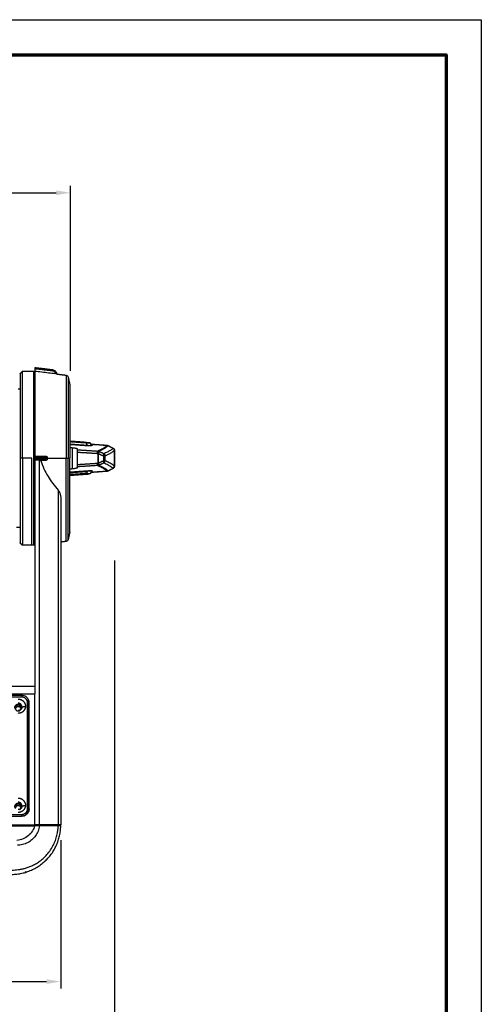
# Model space of a CAD drawing. Header units: millimetres. Extents: x 9946 to 11276, y -3292 to -1962.
# Tile 170 of 170: x 11079 to 11276, y -2381 to -1962. Entities that reach past the tile are written whole.
import ezdxf

# ---------------------------------------------------------------- set-up
doc = ezdxf.new("R2010")
doc.units = ezdxf.units.MM
doc.layers.add('ROXX NEO lite', color=7, linetype='Continuous', true_color=0x000000)
doc.dimstyles.get("Standard").update_dxf_attribs({"dimscale": 10, "dimtxt": 2.5, "dimasz": 3, "dimexe": 1, "dimexo": 0.5, "dimgap": 0.8, "dimtad": 1, "dimtoh": 1, "dimdec": 1, "dimzin": 1, "dimdsep": 46, "dimtxsty": 'Standard', "dimblk": 'OPEN90', "dimcen": 2.5, "dimadec": 1, "dimazin": 1, "dimtfac": 1, "dimtdec": 4, "dimtix": 1, "dimtofl": 0, "dimtmove": 1, "dimatfit": 3, "dimldrblk": 'OPEN90', "dimfxl": 1, "dimtolj": 1, "dimtzin": 1, "dimarcsym": 0})

# ---------------------------------------------------------------- blocks, each defined once
blk = doc.blocks.new('*D2')
at = {"layer": 'Defpoints', "color": 0}
for p in [(10752.2, -2185.89), (11119.7, -2185.89), (11119.7, -2408.45)]:
    blk.add_point(p, dxfattribs=at)
at = {"layer": 'ROXX NEO lite', "color": 0, "lineweight": -2}
for p, q in [((10752.2, -2191.89), (10752.2, -2411.45)), ((11119.7, -2191.89), (11119.7, -2411.45)), ((10758.2, -2408.45), (11113.69, -2408.45))]:
    blk.add_line(p, q, dxfattribs=at)
at = {"layer": 'ROXX NEO lite', "color": 0}
for points in [[(10758.2, -2407.45), (10758.2, -2409.45), (10752.2, -2408.45)], [(11113.69, -2409.45), (11113.69, -2407.45), (11119.7, -2408.45)]]:
    blk.add_solid(points, dxfattribs=at)
at = {"layer": 'ROXX NEO lite', "color": 0, "insert": (10935.95, -2401.54), "char_height": 9.002, "attachment_point": 5}
blk.add_mtext('\\A1;367.5', dxfattribs=at)
blk = doc.blocks.new('*D6')
at = {"layer": 'Defpoints', "color": 0}
for p in [(11100.94, -2035.44), (10770.94, -2117.18), (11100.94, -2117.18)]:
    blk.add_point(p, dxfattribs=at)
at = {"layer": 'ROXX NEO lite', "color": 0, "lineweight": -2}
for p, q in [((10770.94, -2111.18), (10770.94, -2032.44)), ((10776.94, -2035.44), (11094.94, -2035.44)), ((11100.94, -2111.18), (11100.94, -2032.44))]:
    blk.add_line(p, q, dxfattribs=at)
at = {"layer": 'ROXX NEO lite', "color": 0}
for points in [[(10776.94, -2034.44), (10776.94, -2036.44), (10770.94, -2035.44)], [(11094.94, -2036.44), (11094.94, -2034.44), (11100.94, -2035.44)]]:
    blk.add_solid(points, dxfattribs=at)
at = {"layer": 'ROXX NEO lite', "color": 0, "insert": (10935.94, -2028.54), "char_height": 9.002, "attachment_point": 5}
blk.add_mtext('\\A1;330.0', dxfattribs=at)
blk = doc.blocks.new('*D13')
at = {"layer": 'Defpoints', "color": 0}
for p in [(10774.84, -2304.76), (11096.84, -2304.76), (11096.84, -2370.99)]:
    blk.add_point(p, dxfattribs=at)
at = {"layer": 'ROXX NEO lite', "color": 0, "lineweight": -2}
for p, q in [((10774.84, -2310.76), (10774.84, -2373.99)), ((11096.84, -2310.76), (11096.84, -2373.99)), ((10780.84, -2370.99), (11090.83, -2370.99))]:
    blk.add_line(p, q, dxfattribs=at)
at = {"layer": 'ROXX NEO lite', "color": 0}
for points in [[(10780.84, -2369.99), (10780.84, -2371.99), (10774.84, -2370.99)], [(11090.83, -2371.99), (11090.83, -2369.99), (11096.84, -2370.99)]]:
    blk.add_solid(points, dxfattribs=at)
at = {"layer": 'ROXX NEO lite', "color": 0, "insert": (10935.84, -2364.09), "char_height": 9.002, "attachment_point": 5}
blk.add_mtext('\\A1;322.0', dxfattribs=at)

msp = doc.modelspace()

# ---------------------------------------------------------------- linework, layer by layer
at = {"layer": 'ROXX NEO lite', "color": 18, "true_color": 0x000000}
msp.add_lwpolyline([(11275.74, -3291.82), (9945.74, -3291.82), (9945.74, -1961.82), (11275.74, -1961.82)], close=True, dxfattribs=at)
at = {"layer": 'ROXX NEO lite', "color": 18, "lineweight": 70, "true_color": 0x000000}
msp.add_lwpolyline([(11260.74, -3276.82), (9960.74, -3276.82), (9960.74, -1976.82), (11260.74, -1976.82)], close=True, dxfattribs=at)
at = {"layer": 'ROXX NEO lite', "color": 18, "true_color": 0x000000}
for points, degree in [([(11093.72, -2110.86), (11089.78, -2110.37), (11085.84, -2109.89)], 2), ([(11093.72, -2110.86), (11089.78, -2110.37), (11085.84, -2109.89)], 2), ([(11085.84, -2109.89), (11085.84, -2109.89), (11085.84, -2109.99), (11085.84, -2110.18), (11085.84, -2110.32)], 3), ([(11085.84, -2109.89), (11085.84, -2109.89), (11085.84, -2109.99), (11085.84, -2110.18), (11085.84, -2110.32)], 3), ([(11085.84, -2110.32), (11085.84, -2110.86), (11085.84, -2111.4)], 2), ([(11085.84, -2110.32), (11085.84, -2110.86), (11085.84, -2111.4)], 2), ([(11093.72, -2110.86), (11093.88, -2110.88), (11094.18, -2110.97), (11094.51, -2111.17), (11094.84, -2111.55), (11094.99, -2111.89), (11095.04, -2112.19), (11095.04, -2112.35)], 3), ([(11093.72, -2110.86), (11093.88, -2110.88), (11094.18, -2110.97), (11094.51, -2111.17), (11094.84, -2111.55), (11094.99, -2111.89), (11095.04, -2112.19), (11095.04, -2112.35)], 3), ([(11079.54, -2112.39), (11080.04, -2111.89), (11080.54, -2111.39)], 2), ([(11079.54, -2112.39), (11080.04, -2111.89), (11080.54, -2111.39)], 2), ([(11084.54, -2111.39), (11084.99, -2111.39), (11085.44, -2111.39)], 2), ([(11084.54, -2111.39), (11084.99, -2111.39), (11085.44, -2111.39)], 2), ([(11095.04, -2112.52), (11095.04, -2112.43), (11095.04, -2112.35)], 2), ([(11095.04, -2112.52), (11095.04, -2112.43), (11095.04, -2112.35)], 2), ([(11095.04, -2112.52), (11097.09, -2112.77), (11099.14, -2113.02)], 2), ([(11095.04, -2112.52), (11097.09, -2112.77), (11099.14, -2113.02)], 2), ([(11099.99, -2113.8), (11100.36, -2115.48), (11100.73, -2117.16)], 2), ([(11099.99, -2113.8), (11100.36, -2115.48), (11100.73, -2117.16)], 2), ([(11085.54, -2115.29), (11085.5, -2115.29), (11085.46, -2115.29)], 2), ([(11085.54, -2115.29), (11085.5, -2115.29), (11085.46, -2115.29)], 2), ([(11107.75, -2141.65), (11104.27, -2141.41), (11100.78, -2141.16)], 2), ([(11107.75, -2141.65), (11104.27, -2141.41), (11100.78, -2141.16)], 2), ([(11109.81, -2142.73), (11109.64, -2142.38), (11109.47, -2142.02)], 2), ([(11109.81, -2142.73), (11109.64, -2142.38), (11109.47, -2142.02)], 2), ([(11109.59, -2142.18), (11109.68, -2142.25), (11109.83, -2142.35), (11109.94, -2142.39)], 3), ([(11109.59, -2142.18), (11109.68, -2142.25), (11109.83, -2142.35), (11109.94, -2142.39)], 3), ([(11109.93, -2142.4), (11112.15, -2142.56), (11114.37, -2142.71), (11116.59, -2142.87)], 3), ([(11109.93, -2142.4), (11112.15, -2142.56), (11114.37, -2142.71), (11116.59, -2142.87)], 3), ([(11116.89, -2143.06), (11116.78, -2143), (11116.65, -2142.97), (11116.51, -2142.96)], 3), ([(11116.89, -2143.06), (11116.78, -2143), (11116.65, -2142.97), (11116.51, -2142.96)], 3), ([(11116.59, -2142.87), (11116.73, -2142.88), (11116.86, -2142.92), (11116.98, -2142.98)], 3), ([(11116.59, -2142.87), (11116.73, -2142.88), (11116.86, -2142.92), (11116.98, -2142.98)], 3), ([(11116.98, -2142.98), (11117.71, -2143.35), (11118.43, -2143.73), (11119.15, -2144.1)], 3), ([(11116.98, -2142.98), (11117.71, -2143.35), (11118.43, -2143.73), (11119.15, -2144.1)], 3), ([(11119.7, -2144.99), (11119.7, -2148.39), (11119.7, -2151.79)], 2), ([(11119.7, -2144.99), (11119.7, -2148.39), (11119.7, -2151.79)], 2), ([(11119.15, -2152.68), (11118.43, -2153.05), (11117.71, -2153.42), (11116.98, -2153.8)], 3), ([(11119.15, -2152.68), (11118.43, -2153.05), (11117.71, -2153.42), (11116.98, -2153.8)], 3), ([(11119.06, -2152.6), (11119.14, -2152.56), (11119.29, -2152.45), (11119.46, -2152.24), (11119.57, -2151.99), (11119.6, -2151.8), (11119.6, -2151.71)], 3), ([(11119.06, -2152.6), (11119.14, -2152.56), (11119.29, -2152.45), (11119.46, -2152.24), (11119.57, -2151.99), (11119.6, -2151.8), (11119.6, -2151.71)], 3), ([(11119.7, -2151.79), (11119.7, -2152.16), (11119.49, -2152.51), (11119.15, -2152.68)], 3), ([(11119.7, -2151.79), (11119.7, -2152.16), (11119.49, -2152.51), (11119.15, -2152.68)], 3), ([(11100.73, -2155.62), (11104.24, -2155.37), (11107.75, -2155.13)], 2), ([(11100.73, -2155.62), (11104.24, -2155.37), (11107.75, -2155.13)], 2), ([(11109.02, -2155.04), (11109, -2155.04), (11108.97, -2155.04), (11108.94, -2155.04)], 3), ([(11109.02, -2155.04), (11109, -2155.04), (11108.97, -2155.04), (11108.94, -2155.04)], 3), ([(11109.81, -2154.05), (11109.64, -2154.4), (11109.47, -2154.76)], 2), ([(11109.81, -2154.05), (11109.64, -2154.4), (11109.47, -2154.76)], 2), ([(11109.93, -2154.37), (11109.89, -2154.38), (11109.85, -2154.38), (11109.81, -2154.4)], 3), ([(11109.93, -2154.37), (11109.89, -2154.38), (11109.85, -2154.38), (11109.81, -2154.4)], 3), ([(11116.59, -2153.91), (11114.37, -2154.06), (11112.15, -2154.22), (11109.93, -2154.37)], 3), ([(11116.59, -2153.91), (11114.37, -2154.06), (11112.15, -2154.22), (11109.93, -2154.37)], 3), ([(11116.98, -2153.8), (11116.86, -2153.86), (11116.73, -2153.9), (11116.59, -2153.91)], 3), ([(11116.98, -2153.8), (11116.86, -2153.86), (11116.73, -2153.9), (11116.59, -2153.91)], 3), ([(11079.54, -2177.89), (11078.8, -2177.89), (11078.06, -2177.89)], 2), ([(11079.54, -2177.89), (11078.8, -2177.89), (11078.06, -2177.89)], 2), ([(11085.46, -2181.49), (11085.5, -2181.49), (11085.54, -2181.49)], 2), ([(11085.46, -2181.49), (11085.5, -2181.49), (11085.54, -2181.49)], 2), ([(11085.54, -2181.49), (11085.7, -2181.32), (11085.87, -2181.16)], 2), ([(11085.54, -2181.49), (11085.7, -2181.32), (11085.87, -2181.16)], 2), ([(11100.73, -2179.62), (11100.36, -2181.3), (11099.99, -2182.98)], 2), ([(11100.73, -2179.62), (11100.36, -2181.3), (11099.99, -2182.98)], 2), ([(11080.54, -2185.39), (11080.04, -2184.89), (11079.54, -2184.39)], 2), ([(11080.54, -2185.39), (11080.04, -2184.89), (11079.54, -2184.39)], 2), ([(11084.54, -2185.39), (11082.54, -2185.39), (11080.54, -2185.39)], 2), ([(11084.54, -2185.39), (11082.54, -2185.39), (11080.54, -2185.39)], 2), ([(11085.44, -2185.39), (11084.99, -2185.39), (11084.54, -2185.39)], 2), ([(11085.44, -2185.39), (11084.99, -2185.39), (11084.54, -2185.39)], 2), ([(11099.14, -2183.76), (11097.99, -2183.9), (11096.84, -2184.04)], 2), ([(11099.14, -2183.76), (11097.99, -2183.9), (11096.84, -2184.04)], 2), ([(11005.95, -2245.39), (11045.89, -2245.39), (11085.84, -2245.39)], 2), ([(11005.95, -2245.39), (11045.89, -2245.39), (11085.84, -2245.39)], 2), ([(11076.15, -2325.39), (11076.84, -2325.38), (11078.22, -2325.29), (11080.29, -2324.95), (11082.34, -2324.39), (11084.35, -2323.63), (11086.3, -2322.64), (11088.15, -2321.45), (11089.88, -2320.06), (11091.45, -2318.49), (11092.85, -2316.77), (11094.05, -2314.93), (11095.04, -2312.99), (11095.81, -2310.98), (11096.38, -2308.93), (11096.73, -2306.84), (11096.82, -2305.44), (11096.84, -2304.74)], 3), ([(11076.15, -2325.39), (11076.84, -2325.38), (11078.22, -2325.29), (11080.29, -2324.95), (11082.34, -2324.39), (11084.35, -2323.63), (11086.3, -2322.64), (11088.15, -2321.45), (11089.88, -2320.06), (11091.45, -2318.49), (11092.85, -2316.77), (11094.05, -2314.93), (11095.04, -2312.99), (11095.81, -2310.98), (11096.38, -2308.93), (11096.73, -2306.84), (11096.82, -2305.44), (11096.84, -2304.74)], 3), ([(11095.72, -2304.24), (11091.78, -2304.24), (11087.83, -2304.24)], 2), ([(11095.72, -2304.24), (11091.78, -2304.24), (11087.83, -2304.24)], 2), ([(11093.54, -2304.39), (11093.54, -2304.31), (11093.54, -2304.24)], 2), ([(11093.54, -2304.39), (11093.54, -2304.31), (11093.54, -2304.24)], 2), ([(11095.52, -2304.39), (11095.73, -2304.39), (11096.07, -2304.39), (11096.41, -2304.39), (11096.49, -2304.39), (11096.49, -2304.39)], 3), ([(11095.52, -2304.39), (11095.73, -2304.39), (11096.07, -2304.39), (11096.41, -2304.39), (11096.49, -2304.39), (11096.49, -2304.39)], 3), ([(11096.84, -2304.24), (11096.84, -2304.24), (11096.63, -2304.24), (11096.1, -2304.24), (11095.72, -2304.24)], 3), ([(11096.84, -2304.24), (11096.84, -2304.24), (11096.63, -2304.24), (11096.1, -2304.24), (11095.72, -2304.24)], 3), ([(11096.49, -2304.39), (11096.66, -2304.57), (11096.84, -2304.74)], 2), ([(11096.49, -2304.39), (11096.66, -2304.57), (11096.84, -2304.74)], 2), ([(11081.73, -2324.51), (11081.77, -2324.49), (11081.84, -2324.42), (11081.91, -2324.29), (11081.94, -2324.18), (11081.94, -2324.13)], 3), ([(11081.73, -2324.51), (11081.77, -2324.49), (11081.84, -2324.42), (11081.91, -2324.29), (11081.94, -2324.18), (11081.94, -2324.13)], 3)]:
    msp.add_open_spline(points, degree=degree, dxfattribs=at)
at = {"layer": 'ROXX NEO lite', "color": 18, "lineweight": -3, "true_color": 0x000000}
for points, degree in [([(11093.67, -2111.28), (11089.76, -2110.8), (11085.84, -2110.32)], 2), ([(11080.54, -2111.39), (11082.54, -2111.39), (11084.54, -2111.39)], 2), ([(11094.55, -2112.47), (11093.58, -2112.35), (11091.65, -2112.11), (11088.74, -2111.76), (11086.81, -2111.52), (11085.84, -2111.4)], 3), ([(11094.55, -2112.47), (11094.55, -2112.37), (11094.55, -2112.27)], 2), ([(11095, -2112.52), (11094.98, -2112.52), (11094.9, -2112.51), (11094.75, -2112.49), (11094.62, -2112.48), (11094.55, -2112.47)], 3), ([(11078.69, -2118.89), (11079.11, -2118.89), (11079.54, -2118.89)], 2), ([(11086.04, -2115.79), (11085.79, -2115.54), (11085.54, -2115.29)], 2), ([(11107.74, -2141.9), (11104.24, -2141.66), (11100.74, -2141.41)], 2), ([(11108.18, -2143.09), (11104.46, -2142.83), (11100.75, -2142.57)], 2), ([(11100.76, -2143.78), (11101.21, -2143.82), (11101.66, -2143.87)], 2), ([(11100.78, -2142.32), (11104.49, -2142.58), (11108.2, -2142.84)], 2), ([(11101.66, -2143.87), (11101.87, -2143.89), (11102.27, -2143.93), (11102.81, -2144.01), (11103.25, -2144.08), (11103.58, -2144.16), (11103.79, -2144.24), (11103.84, -2144.29), (11103.84, -2144.31)], 3), ([(11101.66, -2143.87), (11101.66, -2148.39), (11101.66, -2152.91)], 2), ([(11103.84, -2144.31), (11103.84, -2144.53), (11103.84, -2144.75)], 2), ([(11108.2, -2142.84), (11107.97, -2142.37), (11107.74, -2141.9)], 2), ([(11109.47, -2142.02), (11109.46, -2142.01), (11109.4, -2141.98), (11109.24, -2141.95), (11108.96, -2141.92), (11108.59, -2141.9), (11108.2, -2141.9), (11107.9, -2141.9), (11107.74, -2141.9)], 3), ([(11110.11, -2143.09), (11110.08, -2143.1), (11110.02, -2143.11), (11109.9, -2143.12), (11109.75, -2143.13), (11109.59, -2143.14), (11109.41, -2143.14), (11109.2, -2143.14), (11108.98, -2143.13), (11108.73, -2143.12), (11108.46, -2143.11), (11108.28, -2143.1), (11108.18, -2143.09)], 3), ([(11109.94, -2142.42), (11109.94, -2142.43), (11109.96, -2142.46), (11109.98, -2142.5)], 3), ([(11109.98, -2142.5), (11110.1, -2142.75), (11110.22, -2143.01)], 2), ([(11116.51, -2142.96), (11113.25, -2142.73), (11109.98, -2142.5)], 2), ([(11116.9, -2143.06), (11116.93, -2143.03), (11116.96, -2143), (11116.97, -2142.99)], 3), ([(11119.06, -2144.18), (11117.98, -2143.62), (11116.9, -2143.06)], 2), ([(11119.14, -2144.11), (11119.13, -2144.12), (11119.1, -2144.14), (11119.06, -2144.18)], 3), ([(11119.06, -2144.18), (11119.14, -2144.22), (11119.29, -2144.33), (11119.46, -2144.54), (11119.57, -2144.79), (11119.6, -2144.97), (11119.6, -2145.06)], 3), ([(11080.54, -2148.39), (11080.04, -2148.39), (11079.54, -2148.39)], 2), ([(11084.54, -2148.39), (11082.54, -2148.39), (11080.54, -2148.39)], 2), ([(11085.84, -2147.46), (11087.42, -2147.48), (11089.01, -2147.49), (11090.6, -2147.5)], 3), ([(11085.84, -2147.46), (11085.84, -2147.54), (11085.84, -2147.62)], 2), ([(11089.77, -2147.66), (11087.81, -2147.64), (11085.84, -2147.62)], 2), ([(11085.84, -2147.62), (11085.84, -2147.65), (11085.84, -2147.77), (11085.84, -2147.98), (11085.84, -2148.12)], 3), ([(11089.82, -2148.15), (11087.83, -2148.14), (11085.84, -2148.12)], 2), ([(11085.84, -2148.12), (11085.84, -2148.39), (11085.84, -2148.66)], 2), ([(11089.82, -2148.15), (11089.99, -2148.15), (11090.33, -2148.15), (11090.78, -2148.12), (11091.07, -2148.08), (11091.14, -2148.04), (11091.14, -2148.03)], 3), ([(11089.82, -2148.63), (11089.82, -2148.39), (11089.82, -2148.15)], 2), ([(11091.14, -2148.75), (11091.14, -2148.39), (11091.14, -2148.03)], 2), ([(11091.14, -2148.39), (11095.14, -2148.39), (11099.14, -2148.39)], 2), ([(11099.99, -2148.39), (11100.36, -2148.39), (11100.73, -2148.39)], 2), ([(11103.84, -2144.75), (11108.14, -2145.03), (11112.43, -2145.31)], 2), ([(11103.84, -2144.76), (11103.84, -2144.8), (11103.84, -2144.83)], 2), ([(11103.84, -2144.83), (11103.84, -2144.86), (11103.84, -2144.97), (11103.84, -2145.19), (11103.84, -2145.45), (11103.84, -2145.65), (11103.84, -2145.75)], 3), ([(11103.84, -2145.75), (11108.13, -2146.03), (11112.42, -2146.31)], 2), ([(11103.84, -2145.75), (11103.84, -2148.39), (11103.84, -2151.03)], 2), ([(11112.42, -2146.31), (11112.5, -2146.35), (11112.58, -2146.39)], 2), ([(11112.58, -2146.39), (11112.58, -2148.39), (11112.58, -2150.39)], 2), ([(11112.97, -2145.5), (11112.88, -2145.46), (11112.8, -2145.42)], 2), ([(11112.83, -2146.39), (11112.83, -2148.39), (11112.83, -2150.39)], 2), ([(11112.83, -2146.39), (11113.91, -2146.86), (11115, -2147.34)], 2), ([(11115.14, -2146.45), (11114.07, -2145.98), (11113, -2145.52)], 2), ([(11115, -2147.34), (11115.04, -2147.24), (11115.11, -2147.04), (11115.17, -2146.78), (11115.19, -2146.57), (11115.16, -2146.48), (11115.14, -2146.45)], 3), ([(11115, -2147.34), (11115, -2148.39), (11115, -2149.44)], 2), ([(11115.69, -2149.44), (11115.69, -2148.39), (11115.69, -2147.34)], 2), ([(11119.6, -2145.07), (11119.6, -2148.39), (11119.6, -2151.71)], 2), ([(11089.82, -2148.63), (11087.83, -2148.64), (11085.84, -2148.66)], 2), ([(11085.84, -2148.66), (11085.84, -2148.8), (11085.84, -2149), (11085.84, -2149.13), (11085.84, -2149.15)], 3), ([(11089.77, -2149.12), (11087.81, -2149.14), (11085.84, -2149.15)], 2), ([(11087.83, -2149.25), (11087.25, -2149.19), (11086.58, -2149.17), (11085.84, -2149.18)], 3), ([(11085.84, -2149.18), (11085.84, -2198.88), (11085.84, -2248.59)], 2), ([(11087.83, -2304.24), (11087.83, -2226.74), (11087.83, -2149.25)], 2), ([(11087.83, -2149.25), (11088.08, -2149.27), (11088.32, -2149.29)], 2), ([(11090.65, -2149.28), (11089.87, -2149.28), (11089.09, -2149.29), (11088.32, -2149.29)], 3), ([(11088.32, -2149.29), (11089.11, -2151.75), (11091.25, -2156.22), (11094.13, -2160.09), (11095.72, -2161.9)], 3), ([(11089.82, -2148.63), (11089.98, -2148.63), (11090.28, -2148.63), (11090.61, -2148.64), (11090.94, -2148.68), (11091.04, -2148.7), (11091.07, -2148.71)], 3), ([(11103.84, -2152.47), (11103.84, -2152.49), (11103.79, -2152.54), (11103.58, -2152.62), (11103.25, -2152.69), (11102.81, -2152.77), (11102.27, -2152.85), (11101.87, -2152.89), (11101.66, -2152.91)], 3), ([(11103.84, -2151.03), (11108.13, -2150.75), (11112.42, -2150.47)], 2), ([(11103.84, -2151.03), (11103.84, -2151.13), (11103.84, -2151.32), (11103.84, -2151.59), (11103.84, -2151.81), (11103.84, -2151.91), (11103.84, -2151.95)], 3), ([(11112.43, -2151.46), (11108.14, -2151.74), (11103.84, -2152.02)], 2), ([(11103.84, -2151.96), (11103.84, -2151.99), (11103.84, -2152.02)], 2), ([(11103.84, -2152.02), (11103.84, -2152.25), (11103.84, -2152.47)], 2), ([(11112.42, -2150.47), (11112.5, -2150.43), (11112.58, -2150.39)], 2), ([(11112.8, -2151.36), (11112.88, -2151.32), (11112.97, -2151.28)], 2), ([(11112.83, -2150.39), (11113.91, -2149.92), (11115, -2149.44)], 2), ([(11112.97, -2151.28), (11114.06, -2150.8), (11115.14, -2150.33)], 2), ([(11115.14, -2150.33), (11115.16, -2150.3), (11115.19, -2150.21), (11115.17, -2150), (11115.11, -2149.74), (11115.04, -2149.54), (11115, -2149.44)], 3), ([(11116.9, -2153.72), (11117.98, -2153.16), (11119.06, -2152.6)], 2), ([(11119.06, -2152.6), (11119.1, -2152.63), (11119.13, -2152.66), (11119.14, -2152.67)], 3), ([(11100.73, -2154.46), (11104.47, -2154.2), (11108.2, -2153.93)], 2), ([(11100.75, -2154.21), (11104.46, -2153.95), (11108.18, -2153.69)], 2), ([(11107.74, -2154.88), (11104.24, -2155.12), (11100.75, -2155.36)], 2), ([(11101.66, -2152.91), (11101.22, -2152.96), (11100.78, -2153)], 2), ([(11108.2, -2153.93), (11107.97, -2154.4), (11107.74, -2154.88)], 2), ([(11107.74, -2154.88), (11107.9, -2154.88), (11108.22, -2154.88), (11108.61, -2154.88), (11108.98, -2154.86), (11109.24, -2154.83), (11109.35, -2154.81), (11109.39, -2154.8)], 3), ([(11108.18, -2153.69), (11108.28, -2153.68), (11108.47, -2153.67), (11108.73, -2153.65), (11108.98, -2153.64), (11109.21, -2153.64), (11109.41, -2153.64), (11109.59, -2153.64), (11109.75, -2153.65), (11109.9, -2153.66), (11110.02, -2153.67), (11110.08, -2153.68), (11110.11, -2153.69)], 3), ([(11109.98, -2154.28), (11109.96, -2154.32), (11109.94, -2154.35), (11109.93, -2154.37)], 3), ([(11110.22, -2153.77), (11110.1, -2154.02), (11109.98, -2154.28)], 2), ([(11109.98, -2154.28), (11113.25, -2154.05), (11116.51, -2153.82)], 2), ([(11116.97, -2153.79), (11116.96, -2153.78), (11116.93, -2153.75), (11116.9, -2153.72)], 3), ([(11095.72, -2161.9), (11095.82, -2162), (11096, -2162.24), (11096.27, -2162.69), (11096.5, -2163.21), (11096.68, -2163.81), (11096.81, -2164.48), (11096.84, -2164.96), (11096.84, -2165.21)], 3), ([(11095.72, -2161.9), (11095.72, -2233.07), (11095.72, -2304.24)], 2), ([(11096.84, -2165.21), (11096.84, -2234.72), (11096.84, -2304.24)], 2), ([(11006.05, -2248.59), (11045.94, -2248.59), (11085.84, -2248.59)], 2), ([(11085.84, -2304.39), (11085.84, -2276.49), (11085.84, -2248.59)], 2), ([(11080.29, -2249.31), (11047.17, -2249.31), (11014.06, -2249.31)], 2), ([(11080.14, -2249.93), (11047.2, -2249.93), (11014.27, -2249.93)], 2), ([(11080.29, -2249.31), (11080.26, -2249.62), (11080.22, -2249.93)], 2), ([(11083.39, -2252.35), (11083.39, -2252.02), (11083.28, -2251.4), (11082.83, -2250.53), (11082.14, -2249.85), (11081.26, -2249.41), (11080.62, -2249.31), (11080.29, -2249.31)], 3), ([(11082.74, -2297.36), (11082.74, -2274.92), (11082.74, -2252.47)], 2), ([(11083.14, -2253.27), (11083.14, -2275.71), (11083.14, -2298.15)], 2), ([(11083.24, -2253.79), (11083.24, -2253.61), (11083.22, -2253.44), (11083.19, -2253.27)], 3), ([(11083.39, -2297.52), (11083.39, -2274.93), (11083.39, -2252.35)], 2), ([(11079.99, -2254.64), (11079.99, -2254.86), (11079.99, -2255.08)], 2), ([(11079.99, -2255.15), (11079.99, -2255.2), (11079.99, -2255.26)], 2), ([(11080.34, -2254.15), (11081.09, -2254), (11081.84, -2253.85)], 2), ([(11080.34, -2254.64), (11080.34, -2254.39), (11080.34, -2254.15)], 2), ([(11083.24, -2298.17), (11083.24, -2275.98), (11083.24, -2253.79)], 2), ([(11079.99, -2296.78), (11079.99, -2297.09), (11079.99, -2297.4)], 2), ([(11080.29, -2300.56), (11080.62, -2300.56), (11081.26, -2300.46), (11082.14, -2300.02), (11082.83, -2299.34), (11083.28, -2298.47), (11083.39, -2297.85), (11083.39, -2297.52)], 3), ([(11080.34, -2296.28), (11081.09, -2296.13), (11081.84, -2295.98)], 2), ([(11080.34, -2296.78), (11080.34, -2296.53), (11080.34, -2296.28)], 2), ([(11082.74, -2297.36), (11082.74, -2297.75), (11082.74, -2298.15)], 2), ([(11083.14, -2298.77), (11083.14, -2298.76), (11083.14, -2298.75)], 2), ([(11083.39, -2297.52), (11083.31, -2298.1), (11083.24, -2298.67)], 2), ([(11008.19, -2300.56), (11044.24, -2300.56), (11080.29, -2300.56)], 2), ([(11008.34, -2299.9), (11044.24, -2299.9), (11080.14, -2299.9)], 2), ([(11080.14, -2299.9), (11080.14, -2300.23), (11080.14, -2300.56)], 2), ([(11085.84, -2304.39), (11041.15, -2304.39), (10996.46, -2304.39)], 2), ([(10996.46, -2304.67), (11041.12, -2304.67), (11085.77, -2304.67)], 2), ([(11087.81, -2304.73), (11087.7, -2305.52), (11087.3, -2307.04), (11086.19, -2309.07), (11084.64, -2310.75), (11082.81, -2312), (11080.63, -2312.81), (11079.14, -2312.99), (11078.39, -2312.99)], 3), ([(11085.77, -2304.67), (11085.77, -2304.53), (11085.77, -2304.39)], 2), ([(11087.81, -2304.73), (11087.58, -2304.73), (11087.12, -2304.72), (11086.43, -2304.7), (11085.98, -2304.68), (11085.77, -2304.67)], 3), ([(11087.83, -2304.24), (11087.25, -2304.24), (11086.59, -2304.24), (11085.84, -2304.24)], 3), ([(11087.58, -2304.39), (11087.7, -2304.56), (11087.81, -2304.73)], 2), ([(11095.52, -2304.39), (11095.63, -2304.57), (11095.74, -2304.74)], 2), ([(11096.84, -2304.74), (11096.84, -2304.74), (11096.75, -2304.75), (11096.37, -2304.75), (11095.96, -2304.74), (11095.74, -2304.74)], 3)]:
    msp.add_open_spline(points, degree=degree, dxfattribs=at)
for points, weights in [([(11093.67, -2111.28), (11093.72, -2110.86), (11093.72, -2110.86)], [1, 0.758234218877, 1]), ([(11080.54, -2148.39), (11080.54, -2111.39), (11080.54, -2111.39)], [1, 0.707106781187, 1]), ([(11085.44, -2148.39), (11085.44, -2111.39), (11085.44, -2111.39)], [1, 0.707106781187, 1]), ([(11095.04, -2112.35), (11095.04, -2112.27), (11094.55, -2112.27)], [1, 0.716297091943, 1]), ([(11099.14, -2113.02), (11099.14, -2113.02), (11099.14, -2148.39)], [1, 0.707106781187, 1]), ([(11099.99, -2113.8), (11099.99, -2113.8), (11099.99, -2148.39)], [1, 0.707106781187, 1]), ([(11100.73, -2117.16), (11100.73, -2117.16), (11100.73, -2148.39)], [1, 0.707106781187, 1]), ([(11107.74, -2141.9), (11107.75, -2141.65), (11107.75, -2141.65)], [1, 0.866025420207, 1]), ([(11108.2, -2142.84), (11108.18, -2143.07), (11108.18, -2143.09)], [1, 0.88980152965, 1]), ([(11109.98, -2142.5), (11109.69, -2142.48), (11109.56, -2142.23)], [1, 0.865399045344, 1]), ([(11110.22, -2143.01), (11109.94, -2142.99), (11109.81, -2142.73)], [1, 0.865398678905, 1]), ([(11112.43, -2145.31), (11115.19, -2144.2), (11116.51, -2142.96)], [1, 0.998555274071, 1]), ([(11112.8, -2145.42), (11115.56, -2144.3), (11116.89, -2143.06)], [1, 0.998548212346, 1]), ([(11079.54, -2148.39), (11079.54, -2184.39), (11079.54, -2184.39)], [1, 0.707106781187, 1]), ([(11080.54, -2148.39), (11080.54, -2185.39), (11080.54, -2185.39)], [1, 0.707106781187, 1]), ([(11084.54, -2185.39), (11084.54, -2185.39), (11084.54, -2148.39)], [1, 0.707106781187, 1]), ([(11089.82, -2148.15), (11089.82, -2147.72), (11089.77, -2147.66)], [1, 0.758234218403, 1]), ([(11090.65, -2147.53), (11091.14, -2147.54), (11091.14, -2148.03)], [1, 0.716297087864, 1]), ([(11099.14, -2149.28), (11099.14, -2148.83), (11099.14, -2148.39)], [1, 0.999920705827, 1]), ([(11099.14, -2148.39), (11099.84, -2148.39), (11099.99, -2148.39)], [1, 0.816478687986, 1]), ([(11099.99, -2149.26), (11099.99, -2148.82), (11099.99, -2148.39)], [1, 0.999920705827, 1]), ([(11100.73, -2148.93), (11100.73, -2148.66), (11100.73, -2148.39)], [1, 0.999963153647, 1]), ([(11112.42, -2146.31), (11112.47, -2145.41), (11112.43, -2145.31)], [1, 0.742553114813, 1]), ([(11112.42, -2146.31), (11112.78, -2145.56), (11112.8, -2145.42)], [1, 0.77127682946, 1]), ([(11112.43, -2145.31), (11112.63, -2145.33), (11112.8, -2145.42)], [1, 0.980887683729, 1]), ([(11112.58, -2146.39), (11112.94, -2145.64), (11112.97, -2145.5)], [1, 0.77124817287, 1]), ([(11112.58, -2146.39), (11112.71, -2146.39), (11112.83, -2146.39)], [1, 0.992273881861, 1]), ([(11112.97, -2145.52), (11113.09, -2145.73), (11112.83, -2146.39)], [0.985191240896, 0.810537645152, 1]), ([(11115, -2147.34), (11115.57, -2147.34), (11115.69, -2147.34)], [1, 0.860967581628, 1]), ([(11115.14, -2146.45), (11115.68, -2146.73), (11115.69, -2147.34)], [1, 0.854997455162, 1]), ([(11089.77, -2149.12), (11089.82, -2149.06), (11089.82, -2148.63)], [1, 0.758234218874, 1]), ([(11091.14, -2148.75), (11091.14, -2149.21), (11090.68, -2149.24)], [1, 0.727108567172, 0.979201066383]), ([(11099.14, -2183.76), (11099.14, -2183.76), (11099.14, -2149.28)], [1, 0.715955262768, 1]), ([(11099.99, -2182.98), (11099.99, -2183.02), (11099.99, -2149.26)], [1, 0.715568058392, 1]), ([(11100.73, -2179.62), (11100.73, -2179.62), (11100.73, -2148.93)], [1, 0.713150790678, 1]), ([(11112.43, -2151.46), (11112.47, -2151.37), (11112.42, -2150.47)], [1, 0.742555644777, 1]), ([(11112.42, -2150.47), (11112.78, -2151.21), (11112.8, -2151.36)], [1, 0.771276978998, 1]), ([(11112.43, -2151.46), (11112.63, -2151.45), (11112.8, -2151.36)], [1, 0.980884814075, 1]), ([(11116.51, -2153.82), (11115.19, -2152.58), (11112.43, -2151.46)], [1, 0.998555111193, 1]), ([(11112.58, -2150.39), (11112.71, -2150.39), (11112.83, -2150.39)], [1, 0.992275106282, 1]), ([(11112.97, -2151.28), (11112.94, -2151.13), (11112.58, -2150.39)], [1, 0.771247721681, 1]), ([(11116.89, -2153.71), (11115.56, -2152.47), (11112.8, -2151.36)], [1, 0.998555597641, 1]), ([(11112.83, -2150.39), (11113.1, -2151.08), (11112.97, -2151.28)], [1, 0.802832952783, 1]), ([(11115, -2149.44), (11115.57, -2149.44), (11115.69, -2149.44)], [1, 0.86096886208, 1]), ([(11115.14, -2150.33), (11115.68, -2150.05), (11115.69, -2149.44)], [1, 0.854949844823, 1]), ([(11107.75, -2155.13), (11107.75, -2155.13), (11107.74, -2154.88)], [1, 0.866025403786, 1]), ([(11108.18, -2153.69), (11108.18, -2153.71), (11108.2, -2153.93)], [1, 0.88980152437, 1]), ([(11109.78, -2154.33), (11109.88, -2154.28), (11109.98, -2154.28)], [0.935940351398, 0.947467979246, 1]), ([(11110.22, -2153.77), (11109.94, -2153.79), (11109.81, -2154.05)], [1, 0.865398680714, 1]), ([(11078.74, -2250.81), (11081.84, -2250.81), (11081.84, -2253.85)], [1, 0.707106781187, 1]), ([(11080.34, -2254.15), (11080.34, -2252.58), (11078.74, -2252.58)], [1, 0.707106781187, 1]), ([(11082.74, -2252.47), (11082.74, -2249.93), (11080.14, -2249.93)], [1, 0.707106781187, 1]), ([(11082.55, -2251.52), (11083.14, -2252.3), (11083.14, -2253.27)], [0.858302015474, 0.879924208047, 1]), ([(11081.84, -2253.85), (11081.84, -2256.88), (11078.74, -2256.88)], [1, 0.707106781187, 1]), ([(11080.34, -2254.15), (11080.34, -2255.71), (11078.74, -2255.71)], [1, 0.707106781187, 1]), ([(11078.74, -2292.95), (11081.84, -2292.95), (11081.84, -2295.98)], [1, 0.707106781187, 1]), ([(11080.34, -2296.28), (11080.34, -2294.71), (11078.74, -2294.71)], [1, 0.707106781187, 1]), ([(11081.84, -2295.98), (11081.84, -2299.02), (11078.74, -2299.02)], [1, 0.707106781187, 1]), ([(11080.34, -2296.28), (11080.34, -2297.85), (11078.74, -2297.85)], [1, 0.707106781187, 1]), ([(11079.51, -2297.74), (11079.99, -2297.38), (11079.99, -2296.78)], [0.856566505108, 0.832547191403, 1]), ([(11080.14, -2299.9), (11082.74, -2299.9), (11082.74, -2297.36)], [1, 0.707106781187, 1]), ([(11082.74, -2298.15), (11082.74, -2299.43), (11081.7, -2300.19)], [1, 0.828559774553, 0.857818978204]), ([(11083.14, -2298.15), (11083.14, -2298.54), (11083.03, -2298.92)], [1, 0.947766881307, 0.914163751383]), ([(11081.34, -2300.41), (11080.77, -2300.7), (11080.14, -2300.7)], [0.873837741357, 0.908056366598, 1])]:
    msp.add_rational_spline(points, weights, degree=2, dxfattribs=at)
at = {"layer": 'ROXX NEO lite', "color": 18, "true_color": 0x000000}
for points, weights in [([(11079.54, -2112.39), (11079.54, -2112.39), (11079.54, -2148.39)], [1, 0.707106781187, 1]), ([(11079.54, -2112.39), (11079.54, -2112.39), (11079.54, -2148.39)], [1, 0.707106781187, 1]), ([(11085.84, -2111.4), (11085.84, -2112.28), (11085.84, -2147.46)], [1, 0.724580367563, 1]), ([(11085.84, -2111.4), (11085.84, -2112.28), (11085.84, -2147.46)], [1, 0.724580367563, 1]), ([(11109.47, -2142.02), (11109.34, -2141.76), (11109.05, -2141.74)], [1, 0.866025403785, 1]), ([(11109.47, -2142.02), (11109.34, -2141.76), (11109.05, -2141.74)], [1, 0.866025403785, 1]), ([(11085.44, -2185.39), (11085.44, -2185.39), (11085.44, -2148.39)], [1, 0.707106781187, 1]), ([(11085.44, -2185.39), (11085.44, -2185.39), (11085.44, -2148.39)], [1, 0.707106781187, 1]), ([(11109.47, -2154.76), (11109.34, -2155.01), (11109.05, -2155.04)], [1, 0.866025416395, 1]), ([(11109.47, -2154.76), (11109.34, -2155.01), (11109.05, -2155.04)], [1, 0.866025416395, 1]), ([(11116.51, -2153.82), (11116.71, -2153.81), (11116.89, -2153.71)], [1, 0.980123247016, 1]), ([(11116.51, -2153.82), (11116.71, -2153.81), (11116.89, -2153.71)], [1, 0.980123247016, 1])]:
    msp.add_rational_spline(points, weights, degree=2, dxfattribs=at)
at = {"layer": 'ROXX NEO lite', "color": 18, "lineweight": -3, "true_color": 0x000000}
for points, knots in [([(11094.55, -2112.27), (11094.55, -2112.21), (11094.54, -2112.08), (11094.49, -2111.91), (11094.42, -2111.76), (11094.33, -2111.65), (11094.25, -2111.55), (11094.15, -2111.47), (11094.05, -2111.4), (11093.94, -2111.35), (11093.82, -2111.3), (11093.72, -2111.29), (11093.67, -2111.28)], [0, 0, 0, 0, 0.199761, 0.380277, 0.542136, 0.686038, 0.81487, 0.934904, 1.052704, 1.174863, 1.308082, 1.459358, 1.459358, 1.459358, 1.459358]), ([(11108.2, -2142.84), (11108.33, -2142.86), (11108.57, -2142.9), (11108.91, -2142.93), (11109.2, -2142.94), (11109.44, -2142.94), (11109.62, -2142.92), (11109.7, -2142.89), (11109.73, -2142.88)], [0, 0, 0, 0, 0.384793, 0.733225, 1.064828, 1.396609, 1.718737, 2.008787, 2.008787, 2.008787, 2.008787]), ([(11119.05, -2144.18), (11118.75, -2144.47), (11118.03, -2145.01), (11116.71, -2145.77), (11115.67, -2146.24), (11115.14, -2146.45)], [0, 0, 0, 0, 9.255785, 18.244636, 26.065349, 26.065349, 26.065349, 26.065349]), ([(11089.81, -2147.66), (11089.9, -2147.66), (11090.07, -2147.65), (11090.3, -2147.64), (11090.49, -2147.61), (11090.57, -2147.59), (11090.6, -2147.58)], [0.039816, 0.039816, 0.039816, 0.039816, 0.295501, 0.582137, 0.862739, 1.152565, 1.152565, 1.152565, 1.152565]), ([(11115.69, -2147.34), (11116.21, -2147.12), (11117.25, -2146.65), (11118.58, -2145.9), (11119.29, -2145.35), (11119.6, -2145.07)], [-26.12839, -26.12839, -26.12839, -26.12839, -18.288762, -9.278171, 0, 0, 0, 0]), ([(11090.43, -2149.16), (11090.4, -2149.15), (11090.35, -2149.15), (11090.25, -2149.14), (11090.15, -2149.13), (11090.04, -2149.12), (11089.92, -2149.12), (11089.82, -2149.12), (11089.77, -2149.12)], [0.6860379, 0.6860379, 0.6860379, 0.6860379, 0.8148697, 0.9349042, 1.0527041, 1.174863, 1.3080819, 1.459358, 1.459358, 1.459358, 1.459358]), ([(11115.14, -2150.33), (11115.48, -2150.46), (11116.43, -2150.88), (11117.84, -2151.63), (11118.69, -2152.26), (11119.05, -2152.59)], [-26.065916, -26.065916, -26.065916, -26.065916, -21.088186, -11.114568, 0, 0, 0, 0]), ([(11119.6, -2151.71), (11119.23, -2151.37), (11118.38, -2150.74), (11116.97, -2149.99), (11116.02, -2149.58), (11115.69, -2149.44)], [-26.128962, -26.128962, -26.128962, -26.128962, -14.987511, -4.98977, 0, 0, 0, 0]), ([(11109.81, -2153.97), (11109.81, -2153.95), (11109.77, -2153.91), (11109.64, -2153.87), (11109.47, -2153.84), (11109.24, -2153.83), (11108.94, -2153.85), (11108.59, -2153.88), (11108.33, -2153.91), (11108.2, -2153.93)], [0.422039, 0.422039, 0.422039, 0.422039, 0.798963, 1.140719, 1.461432, 1.778098, 2.115112, 2.486031, 2.891667, 2.891667, 2.891667, 2.891667]), ([(11076.11, -2323.54), (11076.54, -2323.54), (11077.43, -2323.51), (11078.78, -2323.39), (11080.15, -2323.16), (11081.55, -2322.83), (11083.01, -2322.38), (11084.55, -2321.76), (11086.15, -2320.95), (11087.79, -2319.9), (11089.45, -2318.59), (11091.08, -2316.95), (11092.61, -2314.98), (11093.88, -2312.77), (11094.8, -2310.5), (11095.38, -2308.34), (11095.67, -2306.44), (11095.74, -2305.26), (11095.74, -2304.74)], [0, 0, 0, 0, 1.259127, 2.606218, 3.963658, 5.338832, 6.850045, 8.494215, 10.289628, 12.250551, 14.398468, 16.774511, 19.385001, 22.086359, 24.646852, 26.937018, 28.961161, 30.562748, 30.562748, 30.562748, 30.562748]), ([(11085.77, -2304.67), (11085.56, -2305.44), (11084.89, -2307.01), (11083.22, -2309.01), (11080.91, -2310.45), (11079.12, -2310.89), (11078.2, -2310.96)], [0, 0, 0, 0, 2.454429, 5.203267, 7.952104, 10.700942, 10.700942, 10.700942, 10.700942]), ([(11085.84, -2304.39), (11085.93, -2304.39), (11086.13, -2304.39), (11086.46, -2304.39), (11086.82, -2304.39), (11087.19, -2304.39), (11087.45, -2304.39), (11087.58, -2304.39)], [-1.979179, -1.979179, -1.979179, -1.979179, -1.652708, -1.239531, -0.826354, -0.413177, 0, 0, 0, 0]), ([(11087.58, -2304.39), (11088.49, -2304.39), (11090.28, -2304.38), (11092.93, -2304.38), (11094.66, -2304.39), (11095.52, -2304.39)], [0, 0, 0, 0, 3.429039, 6.858246, 10.287453, 10.287453, 10.287453, 10.287453]), ([(11095.74, -2304.74), (11094.89, -2304.74), (11093.16, -2304.75), (11090.52, -2304.75), (11088.71, -2304.74), (11087.81, -2304.73)], [0, 0, 0, 0, 3.428997, 6.857994, 10.286776, 10.286776, 10.286776, 10.286776])]:
    msp.add_open_spline(points, degree=3, knots=knots, dxfattribs=at)
at = {"layer": 'ROXX NEO lite', "color": 18, "true_color": 0x000000}
for points, knots in [([(11099.14, -2113.02), (11099.36, -2113.05), (11099.56, -2113.15), (11099.75, -2113.34), (11099.86, -2113.62), (11099.94, -2113.82)], [0.197089, 0.197089, 0.197089, 0.197089, 1.27473, 1.27473, 1.468759, 1.468759, 1.468759, 1.468759]), ([(11099.14, -2113.02), (11099.36, -2113.05), (11099.56, -2113.15), (11099.75, -2113.34), (11099.86, -2113.62), (11099.94, -2113.82)], [0.197089, 0.197089, 0.197089, 0.197089, 1.27473, 1.27473, 1.468759, 1.468759, 1.468759, 1.468759]), ([(11107.75, -2141.65), (11107.86, -2141.66), (11108.06, -2141.67), (11108.34, -2141.69), (11108.59, -2141.71), (11108.79, -2141.72), (11108.94, -2141.73), (11109, -2141.74), (11109.02, -2141.74)], [-2.073458, -2.073458, -2.073458, -2.073458, -1.758788, -1.466101, -1.181483, -0.896964, -0.615974, -0.326191, -0.326191, -0.326191, -0.326191]), ([(11107.75, -2141.65), (11107.86, -2141.66), (11108.06, -2141.67), (11108.34, -2141.69), (11108.59, -2141.71), (11108.79, -2141.72), (11108.94, -2141.73), (11109, -2141.74), (11109.02, -2141.74)], [-2.073458, -2.073458, -2.073458, -2.073458, -1.758788, -1.466101, -1.181483, -0.896964, -0.615974, -0.326191, -0.326191, -0.326191, -0.326191]), ([(11119.15, -2144.1), (11119.32, -2144.19), (11119.45, -2144.31), (11119.55, -2144.47), (11119.65, -2144.63), (11119.7, -2144.81), (11119.7, -2144.99)], [0.100157, 0.100157, 0.100157, 0.100157, 0.657049, 0.657049, 0.657049, 1.213953, 1.213953, 1.213953, 1.213953]), ([(11119.15, -2144.1), (11119.32, -2144.19), (11119.45, -2144.31), (11119.55, -2144.47), (11119.65, -2144.63), (11119.7, -2144.81), (11119.7, -2144.99)], [0.100157, 0.100157, 0.100157, 0.100157, 0.657049, 0.657049, 0.657049, 1.213953, 1.213953, 1.213953, 1.213953]), ([(11107.75, -2155.13), (11107.87, -2155.12), (11108.09, -2155.1), (11108.38, -2155.08), (11108.62, -2155.06), (11108.81, -2155.05), (11108.9, -2155.05), (11108.94, -2155.04)], [0, 0, 0, 0, 0.340938, 0.654569, 0.942296, 1.214172, 1.487656, 1.487656, 1.487656, 1.487656]), ([(11107.75, -2155.13), (11107.87, -2155.12), (11108.09, -2155.1), (11108.38, -2155.08), (11108.62, -2155.06), (11108.81, -2155.05), (11108.9, -2155.05), (11108.94, -2155.04)], [0, 0, 0, 0, 0.340938, 0.654569, 0.942296, 1.214172, 1.487656, 1.487656, 1.487656, 1.487656]), ([(11099.96, -2182.97), (11099.89, -2183.16), (11099.78, -2183.41), (11099.56, -2183.63), (11099.36, -2183.73), (11099.14, -2183.76)], [0.17643, 0.17643, 0.17643, 0.17643, 0.521892, 0.521892, 1.459361, 1.459361, 1.459361, 1.459361]), ([(11099.96, -2182.97), (11099.89, -2183.16), (11099.78, -2183.41), (11099.56, -2183.63), (11099.36, -2183.73), (11099.14, -2183.76)], [0.17643, 0.17643, 0.17643, 0.17643, 0.521892, 0.521892, 1.459361, 1.459361, 1.459361, 1.459361]), ([(11090.37, -2319.27), (11090.41, -2319.28), (11090.5, -2319.28), (11090.64, -2319.24), (11090.72, -2319.2), (11090.75, -2319.17)], [-0.451243, -0.451243, -0.451243, -0.451243, -0.3070274, -0.1628119, -0.0522878, -0.0522878, -0.0522878, -0.0522878]), ([(11090.37, -2319.27), (11090.41, -2319.28), (11090.5, -2319.28), (11090.64, -2319.24), (11090.72, -2319.2), (11090.75, -2319.17)], [-0.451243, -0.451243, -0.451243, -0.451243, -0.3070274, -0.1628119, -0.0522878, -0.0522878, -0.0522878, -0.0522878])]:
    msp.add_open_spline(points, degree=3, knots=knots, dxfattribs=at)
at = {"layer": 'ROXX NEO lite', "color": 18, "lineweight": -3, "true_color": 0x000000}
for points, weights, knots in [([(11085.54, -2181.49), (11085.54, -2181.49), (11085.54, -2148.39), (11085.54, -2115.29), (11085.54, -2115.29)], [1, 0.707106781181, 1, 0.707106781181, 1], [0, 0, 0, 51.993441, 51.993441, 103.986881, 103.986881, 103.986881]), ([(11080.34, -2254.64), (11080.34, -2253.08), (11078.74, -2253.08), (11077.14, -2253.08), (11077.14, -2254.64)], [1, 0.707106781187, 1, 0.707106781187, 1], [0, 0, 0, 2.513274, 2.513274, 5.026548, 5.026548, 5.026548]), ([(11079.99, -2254.64), (11079.99, -2253.42), (11078.74, -2253.42), (11077.49, -2253.42), (11077.49, -2254.64)], [1, 0.707106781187, 1, 0.707106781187, 1], [-3.926991, -3.926991, -3.926991, -1.963495, -1.963495, 0, 0, 0]), ([(11079.86, -2254.72), (11079.51, -2254.04), (11078.74, -2254.04), (11077.49, -2254.04), (11077.49, -2255.26)], [0.876110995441, 0.796077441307, 1, 0.707106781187, 1], [0.596441, 0.596441, 0.596441, 1.963495, 1.963495, 3.926991, 3.926991, 3.926991]), ([(11077.49, -2254.64), (11077.49, -2255.87), (11078.74, -2255.87), (11079.99, -2255.87), (11079.99, -2254.64)], [1, 0.707106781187, 1, 0.707106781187, 1], [-3.926991, -3.926991, -3.926991, -1.963495, -1.963495, 0, 0, 0]), ([(11077.51, -2254.89), (11077.72, -2253.92), (11078.74, -2253.92), (11079.62, -2253.92), (11079.91, -2254.73)], [0.92932353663, 0.748214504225, 1, 0.774572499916, 0.896148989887], [0.275578, 0.275578, 0.275578, 1.963495, 1.963495, 3.474715, 3.474715, 3.474715]), ([(11080.34, -2296.78), (11080.34, -2295.21), (11078.74, -2295.21), (11077.14, -2295.21), (11077.14, -2296.78)], [1, 0.707106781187, 1, 0.707106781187, 1], [0, 0, 0, 2.513274, 2.513274, 5.026548, 5.026548, 5.026548]), ([(11079.99, -2296.78), (11079.99, -2295.56), (11078.74, -2295.56), (11077.49, -2295.56), (11077.49, -2296.78)], [1, 0.707106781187, 1, 0.707106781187, 1], [-3.926991, -3.926991, -3.926991, -1.963495, -1.963495, 0, 0, 0]), ([(11079.81, -2296.77), (11079.45, -2296.17), (11078.74, -2296.17), (11077.49, -2296.17), (11077.49, -2297.4)], [0.866375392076, 0.810220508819, 1, 0.707106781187, 1], [0.691253, 0.691253, 0.691253, 1.963495, 1.963495, 3.926991, 3.926991, 3.926991]), ([(11077.51, -2297.03), (11077.72, -2296.05), (11078.74, -2296.05), (11079.76, -2296.05), (11079.96, -2297.03)], [0.929705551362, 0.747949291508, 1, 0.747949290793, 0.929705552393], [0.2738, 0.2738, 0.2738, 1.963495, 1.963495, 3.653191, 3.653191, 3.653191])]:
    msp.add_rational_spline(points, weights, degree=2, knots=knots, dxfattribs=at)

# ---------------------------------------------------------------- dimensions: what is measured, and where the dimension line sits
at = {"layer": 'ROXX NEO lite', "color": 5, "true_color": 0x0000ff}
for base, p1, p2, picture, middle in [((11100.94, -2035.44), (10770.94, -2117.18), (11100.94, -2117.18), '*D6', (10935.94, -2028.54)), ((11119.7, -2408.45), (10752.2, -2185.89), (11119.7, -2185.89), '*D2', (10935.95, -2401.54)), ((11096.84, -2370.99), (10774.84, -2304.76), (11096.84, -2304.76), '*D13', (10935.84, -2364.09))]:
    dim = msp.add_linear_dim(base=base, p1=p1, p2=p2, dimstyle='Standard', override={"dimscale": 3.0005, "dimtxt": 3, "dimasz": 2, "dimexe": 1, "dimexo": 2, "dimgap": 0.8, "dimtad": 1, "dimtih": 0, "dimtoh": 0, "dimdec": 1, "dimlfac": 1, "dimzin": 1, "dimtxsty": 'Standard', "dimsah": 0, "dimcen": 2.5, "dimadec": 1, "dimazin": 1, "dimtix": 0, "dimtmove": 0, "dimtzin": 1}, dxfattribs=at)
    dim.commit()
    dim.dimension.update_dxf_attribs({"geometry": picture, "text_midpoint": middle})

doc.saveas('drawing.dxf')
